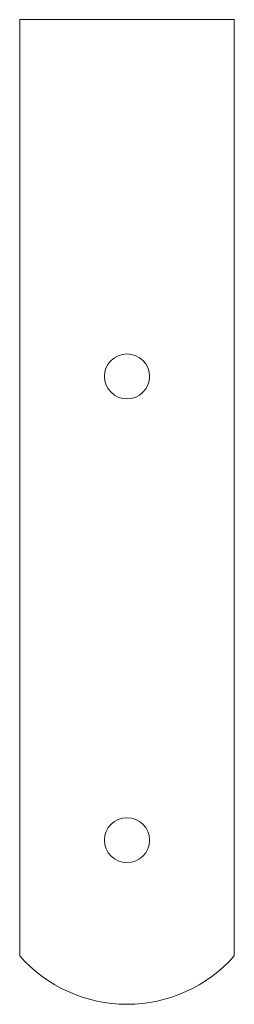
# Model space of a CAD drawing. Header units: millimetres. Extents: x -23 to 7, y -16 to 122.
import ezdxf

# ---------------------------------------------------------------- set-up
doc = ezdxf.new("R2010")
doc.units = ezdxf.units.MM

msp = doc.modelspace()

# ---------------------------------------------------------------- linework, layer by layer
at = {"color": 0, "linetype": 'Continuous', "lineweight": 0}
for p, q in [((6.64, 122.41), (-23.36, 122.41)), ((-23.36, 122.41), (-23.36, 102.41)), ((6.64, 122.41), (6.64, 102.41)), ((-23.36, -8.82), (-23.36, 102.41)), ((6.64, -8.82), (6.64, 102.41))]:
    msp.add_line(p, q, dxfattribs=at)
for centre, start, end in [((-8.36, 72.41), 0, 180), ((-8.36, 72.41), 180, 0), ((-8.36, 7.41), 0, 180), ((-8.36, 7.41), 180, 0)]:
    msp.add_arc(centre, 3.15, start, end, dxfattribs=at)
at = {"color": 0, "linetype": 'Continuous', "lineweight": 0, "extrusion": (0, 0, -1)}
msp.add_arc((8.36, 4.41), 20, 221.4096, 318.5904, dxfattribs=at)

doc.saveas('drawing.dxf')
